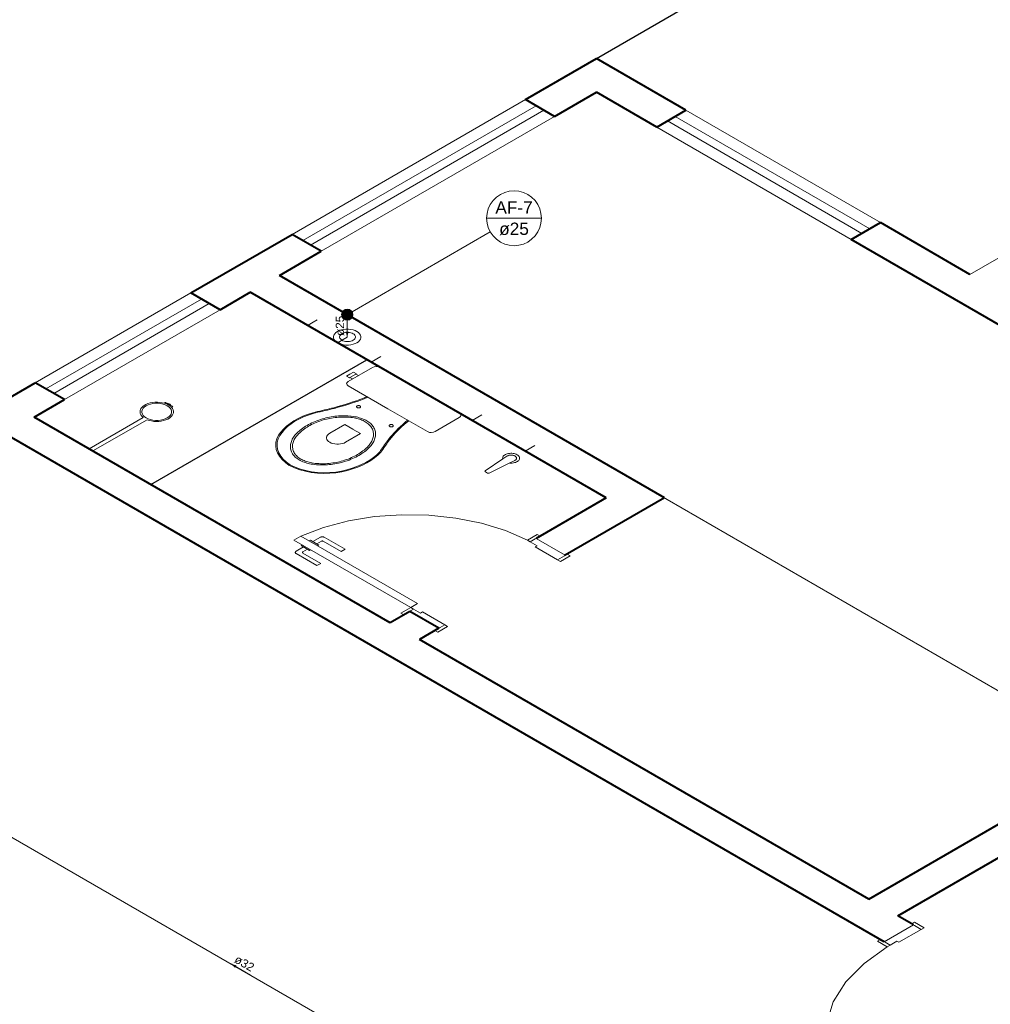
# Model space of a CAD drawing. Header units: millimetres. Extents: x 26 to 1362, y 24 to 358.
# Tile 161 of 256: x 784 to 793, y 304 to 312. Entities that reach past the tile are written whole.
import ezdxf

# ---------------------------------------------------------------- set-up
doc = ezdxf.new("R2010")
doc.units = ezdxf.units.MM
doc.linetypes.add('HIDDEN2', pattern=[4.7625, 3.175, -1.5875])
for name, color, linetype, lineweight in [('AF-Colunas', 4, 'Continuous', 5), ('AF-Condutos', 4, 'Continuous', 5), ('AF-Indicação coluna', 5, 'Continuous', 5), ('AF-Sentido conduto', 9, 'Continuous', 5), ('AF-Textos conduto', 7, 'Continuous', 5), ('MB_ALVENARIA', 7, 'Continuous', 40), ('MB_ESQUADRIA', 7, 'Continuous', 5), ('MB_MOBILIÁRIO', 8, 'Continuous', 13), ('Nível 1', 7, 'Continuous', 5)]:
    doc.layers.add(name, color=color, linetype=linetype, lineweight=lineweight)
doc.layers.add('ARQ-PISO', color=8, linetype='Continuous')
doc.layers.add('LOUÇAS', color=7, linetype='Continuous')
doc.styles.add('arial', font='arial.ttf')

msp = doc.modelspace()

# ---------------------------------------------------------------- hatches: boundary and pattern name
at = {"layer": 'AF-Sentido conduto', "linetype": 'Continuous'}
for points in [[(786.9629, 309.5346), (786.9758, 309.5829), (786.9499, 309.5829)], [(785.9288, 303.9559), (785.9641, 303.9205), (785.9771, 303.9429)]]:
    msp.add_hatch(color=256, dxfattribs=at).paths.add_polyline_path(points)

# ---------------------------------------------------------------- linework, layer by layer
at = {"layer": 'AF-Colunas', "const_width": 0.05}
msp.add_lwpolyline([(786.9879, 309.7346, 1), (786.9379, 309.7346, 1)], format="xyb", close=True, dxfattribs=at)
at = {"layer": 'AF-Colunas'}
msp.add_circle((786.9629, 309.7346), 0.05, dxfattribs=at)
at = {"layer": 'AF-Condutos'}
for p, q in [((797.5154, 297.2663), (774.472, 310.5704)), ((803.0362, 300.4538), (787.0062, 309.7096)), ((786.9629, 309.6846), (786.9629, 309.5346))]:
    msp.add_line(p, q, dxfattribs=at)
msp.add_lwpolyline([(787.0495, 309.5846), (787.0331, 309.5925), (787.0146, 309.5987), (786.9946, 309.6029), (786.9735, 309.605), (786.9522, 309.605), (786.9312, 309.6029), (786.9111, 309.5987), (786.8926, 309.5925), (786.8763, 309.5846), (786.8625, 309.5751), (786.8519, 309.5645), (786.8446, 309.5529), (786.8409, 309.5407), (786.8409, 309.5284), (786.8446, 309.5163), (786.8519, 309.5047), (786.8625, 309.494), (786.8763, 309.4846), (786.8926, 309.4767), (786.9111, 309.4705), (786.9312, 309.4663), (786.9522, 309.4641), (786.9735, 309.4641), (786.9946, 309.4663), (787.0146, 309.4705), (787.0331, 309.4767), (787.0495, 309.4846), (787.0632, 309.494), (787.0739, 309.5047), (787.0812, 309.5163), (787.0849, 309.5284), (787.0849, 309.5407), (787.0812, 309.5529), (787.0739, 309.5645), (787.0632, 309.5751), (787.0495, 309.5846)], dxfattribs=at)
at = {"layer": 'AF-Indicação coluna'}
for p, q in [((788.2047, 310.5923), (788.6923, 310.5923)), ((788.2374, 310.4704), (787.0062, 309.7596))]:
    msp.add_line(p, q, dxfattribs=at)
msp.add_lwpolyline([(788.6923, 310.5923), (788.6886, 310.6347), (788.6776, 310.6757), (788.6597, 310.7142), (788.6353, 310.7491), (788.6053, 310.7791), (788.5704, 310.8035), (788.5319, 310.8214), (788.4909, 310.8324), (788.4485, 310.8361), (788.4062, 310.8324), (788.3652, 310.8214), (788.3266, 310.8035), (788.2918, 310.7791), (788.2618, 310.7491), (788.2374, 310.7142), (788.2194, 310.6757), (788.2085, 310.6347), (788.2047, 310.5923), (788.2085, 310.55), (788.2194, 310.509), (788.2374, 310.4704), (788.2618, 310.4356), (788.2918, 310.4056), (788.3266, 310.3812), (788.3652, 310.3632), (788.4062, 310.3522), (788.4485, 310.3485), (788.4909, 310.3522), (788.5319, 310.3632), (788.5704, 310.3812), (788.6053, 310.4056), (788.6353, 310.4356), (788.6597, 310.4704), (788.6776, 310.509), (788.6886, 310.55), (788.6923, 310.5923)], dxfattribs=at)
at = {"layer": 'AF-Sentido conduto'}
for points in [[(786.9629, 309.7346), (786.9629, 309.5346)], [(786.102, 303.8559), (785.9288, 303.9559)]]:
    msp.add_lwpolyline(points, dxfattribs=at)
at = {"layer": 'ARQ-PISO'}
for points in [[(789.1821, 312.0133), (796.6793, 316.3448)], [(785.2157, 308.2233), (785.2157, 308.2233), (787.1383, 309.3333)]]:
    msp.add_lwpolyline(points, dxfattribs=at)
at = {"layer": 'LOUÇAS'}
msp.add_line((784.6989, 308.5217), (784.6643, 308.5417), dxfattribs=at)
at = {"layer": 'MB_ALVENARIA'}
for points in [[(788.5499, 311.6483), (789.1821, 312.0133)], [(789.9789, 311.5533), (789.1821, 312.0133)], [(788.8097, 311.4983), (789.1821, 311.7133)], [(789.7191, 311.4033), (789.1821, 311.7133)], [(788.8097, 311.4983), (788.5499, 311.6483)], [(789.7191, 311.4033), (789.9789, 311.5533)], [(791.4511, 310.4033), (791.7109, 310.5533)], [(792.5077, 310.0933), (791.7109, 310.5533)], [(785.5708, 309.9283), (786.4715, 310.4483)], [(786.7313, 310.2983), (786.4715, 310.4483)], [(798.6564, 306.2433), (791.4511, 310.4033)], [(786.3589, 310.0833), (786.7313, 310.2983)], [(789.7883, 308.1033), (786.3589, 310.0833)], [(785.8306, 309.7783), (785.5708, 309.9283)], [(785.8306, 309.7783), (786.0991, 309.9333)], [(789.2687, 308.1033), (786.0991, 309.9333)], [(783.6569, 308.8233), (784.1851, 309.1283)], [(784.445, 308.9783), (784.1851, 309.1283)], [(784.1765, 308.8233), (784.445, 308.9783)], [(787.3461, 306.9933), (784.1765, 308.8233)], [(791.7456, 304.1533), (783.9167, 308.6733)], [(789.2687, 308.1033), (788.6452, 307.7433)], [(789.7883, 308.1033), (788.905, 307.5933)], [(787.5193, 307.0933), (787.3461, 306.9933)], [(787.7792, 306.9433), (787.5193, 307.0933)], [(787.7792, 306.9433), (787.6059, 306.8433)], [(791.607, 304.5333), (787.6059, 306.8433)], [(791.607, 304.5333), (794.2397, 306.0533)], [(791.8668, 304.3833), (794.2397, 305.7533)], [(792.0054, 304.3033), (791.8668, 304.3833)]]:
    msp.add_lwpolyline(points, dxfattribs=at)
at = {"layer": 'MB_ESQUADRIA'}
for p, q in [((786.5638, 307.6858), (786.5528, 307.6795)), ((786.5638, 307.6858), (786.5528, 307.6795)), ((786.5528, 307.6795), (786.6266, 307.6368)), ((786.5528, 307.6795), (786.6266, 307.6368)), ((786.6245, 307.7208), (786.6355, 307.7271)), ((786.6245, 307.7208), (786.6355, 307.7271)), ((786.6355, 307.7271), (786.7093, 307.6845)), ((786.6355, 307.7271), (786.7093, 307.6845)), ((786.6572, 307.7146), (786.7242, 307.7532)), ((786.6572, 307.7146), (786.7242, 307.7532)), ((786.7328, 307.7182), (786.6918, 307.6946)), ((786.7328, 307.7182), (786.6918, 307.6946)), ((786.7093, 307.6845), (786.6983, 307.6781)), ((786.7093, 307.6845), (786.6983, 307.6781)), ((786.9094, 307.6261), (786.7501, 307.7182)), ((786.9094, 307.6261), (786.7501, 307.7182)), ((786.7588, 307.7532), (786.944, 307.6461)), ((786.7588, 307.7532), (786.944, 307.6461)), ((788.5932, 307.7133), (788.6365, 307.7383)), ((788.5932, 307.7133), (788.6365, 307.7383)), ((788.6539, 307.6783), (788.5933, 307.7133)), ((788.6539, 307.6783), (788.5933, 307.7133)), ((788.6539, 307.6783), (788.6366, 307.6683)), ((788.6539, 307.6783), (788.6366, 307.6683)), ((786.5745, 307.6669), (786.5076, 307.6283)), ((786.5745, 307.6669), (786.5076, 307.6283)), ((786.5076, 307.6083), (786.6928, 307.5012)), ((786.5076, 307.6083), (786.6928, 307.5012)), ((786.5682, 307.6233), (786.6092, 307.6469)), ((786.5682, 307.6233), (786.6092, 307.6469)), ((786.7275, 307.5212), (786.5682, 307.6133)), ((786.7275, 307.5212), (786.5682, 307.6133)), ((786.6266, 307.6368), (786.6376, 307.6432)), ((786.6266, 307.6368), (786.6376, 307.6432)), ((786.944, 307.6461), (786.9094, 307.6261)), ((786.944, 307.6461), (786.9094, 307.6261)), ((788.6365, 307.6683), (788.8358, 307.5534)), ((788.6365, 307.6683), (788.8358, 307.5534)), ((788.8358, 307.5534), (788.8965, 307.5884)), ((788.8358, 307.5534), (788.8965, 307.5884)), ((786.6928, 307.5012), (786.7275, 307.5212)), ((786.6928, 307.5012), (786.7275, 307.5212)), ((787.5541, 307.1133), (787.5107, 307.0883)), ((787.5541, 307.1133), (787.5107, 307.0883)), ((787.5541, 307.1133), (787.5107, 307.0883)), ((787.5541, 307.1133), (787.5107, 307.0883)), ((787.6146, 307.0783), (787.554, 307.1133)), ((787.6146, 307.0783), (787.554, 307.1133)), ((787.6146, 307.0783), (787.554, 307.1133)), ((787.6146, 307.0783), (787.554, 307.1133)), ((787.6146, 307.0783), (787.632, 307.0883)), ((787.6146, 307.0783), (787.632, 307.0883)), ((787.6146, 307.0783), (787.632, 307.0883)), ((787.6146, 307.0783), (787.632, 307.0883)), ((787.632, 307.0883), (787.8311, 306.9733)), ((787.632, 307.0883), (787.8311, 306.9733)), ((787.632, 307.0883), (787.8311, 306.9733)), ((787.632, 307.0883), (787.8311, 306.9733)), ((787.8311, 306.9733), (787.7704, 306.9383)), ((787.8311, 306.9733), (787.7704, 306.9383)), ((787.8311, 306.9733), (787.7704, 306.9383)), ((787.8311, 306.9733), (787.7704, 306.9383)), ((792.0054, 304.3033), (791.7456, 304.1533)), ((791.8754, 304.1484), (792.0744, 304.2634)), ((792.0744, 304.2634), (792.0138, 304.2984)), ((791.7975, 304.1233), (791.7541, 304.1483)), ((791.8581, 304.1584), (791.7974, 304.1234)), ((791.8581, 304.1584), (791.8754, 304.1484))]:
    msp.add_line(p, q, dxfattribs=at)
at = {"layer": 'MB_ESQUADRIA', "linetype": 'HIDDEN2'}
for points in [[(792.5077, 310.0933), (795.5214, 311.8333)], [(788.5499, 311.6483), (786.4715, 310.4483)], [(786.5667, 310.3933), (788.6452, 311.5933)], [(786.636, 310.3533), (788.7145, 311.5533)], [(791.7109, 310.5533), (789.9789, 311.5533)], [(786.7313, 310.2983), (788.8097, 311.4983)], [(789.8143, 311.4583), (791.5464, 310.4583)], [(789.8836, 311.4983), (791.6156, 310.4983)], [(789.7191, 311.4033), (791.4511, 310.4033)], [(785.5708, 309.9283), (784.1851, 309.1283)], [(784.2804, 309.0733), (785.6661, 309.8733)], [(784.3497, 309.0333), (785.7353, 309.8333)], [(784.445, 308.9783), (785.8306, 309.7783)], [(788.5672, 307.7283), (788.3728, 307.8122), (788.1584, 307.8781), (787.9292, 307.9243), (787.6904, 307.9498), (787.4477, 307.954), (787.2068, 307.9368), (786.9731, 307.8986), (786.7523, 307.8404), (786.5495, 307.7633)], [(788.5672, 307.7283), (788.3728, 307.8122), (788.1584, 307.8781), (787.9292, 307.9243), (787.6904, 307.9498), (787.4477, 307.954), (787.2068, 307.9368), (786.9731, 307.8986), (786.7523, 307.8404), (786.5495, 307.7633)], [(791.7715, 304.1083), (791.5648, 303.9613), (791.4033, 303.7965), (791.2916, 303.6185), (791.2328, 303.4322), (791.2285, 303.2429), (791.2788, 303.0558), (791.3823, 302.8761), (791.5362, 302.7089), (791.7361, 302.5588)]]:
    msp.add_lwpolyline(points, dxfattribs=at)
at = {"layer": 'MB_ESQUADRIA'}
for points in [[(786.5495, 307.7633), (787.5887, 307.1633), (787.5281, 307.1283), (786.4888, 307.7283), (786.5495, 307.7633)], [(788.6366, 307.7383), (788.6798, 307.7633), (788.6538, 307.7783), (788.5672, 307.7283), (788.5932, 307.7133), (788.5933, 307.7133)], [(788.6366, 307.7383), (788.6798, 307.7633), (788.6538, 307.7783), (788.5672, 307.7283), (788.5932, 307.7133), (788.5933, 307.7133)], [(786.7588, 307.7532), (786.7555, 307.7548), (786.7518, 307.756), (786.7478, 307.7568), (786.7436, 307.7573), (786.7393, 307.7573), (786.7351, 307.7569), (786.7311, 307.756), (786.7274, 307.7548), (786.7242, 307.7532)], [(786.7588, 307.7532), (786.7555, 307.7548), (786.7518, 307.756), (786.7478, 307.7568), (786.7436, 307.7573), (786.7393, 307.7573), (786.7351, 307.7569), (786.7311, 307.756), (786.7274, 307.7548), (786.7242, 307.7532)], [(786.7501, 307.7182), (786.7493, 307.7186), (786.7485, 307.719), (786.7476, 307.7193), (786.7466, 307.7196), (786.7456, 307.7198), (786.7446, 307.72), (786.7436, 307.7202), (786.7425, 307.7202), (786.7414, 307.7203), (786.7404, 307.7202), (786.7393, 307.7202), (786.7383, 307.72), (786.7373, 307.7198), (786.7363, 307.7196), (786.7353, 307.7193), (786.7344, 307.719), (786.7336, 307.7186), (786.7328, 307.7182)], [(786.7501, 307.7182), (786.7493, 307.7186), (786.7485, 307.719), (786.7476, 307.7193), (786.7466, 307.7196), (786.7456, 307.7198), (786.7446, 307.72), (786.7436, 307.7202), (786.7425, 307.7202), (786.7414, 307.7203), (786.7404, 307.7202), (786.7393, 307.7202), (786.7383, 307.72), (786.7373, 307.7198), (786.7363, 307.7196), (786.7353, 307.7193), (786.7344, 307.719), (786.7336, 307.7186), (786.7328, 307.7182)], [(788.905, 307.5933), (788.6452, 307.7433)], [(786.5076, 307.6283), (786.5048, 307.6264), (786.5027, 307.6243), (786.5012, 307.6219), (786.5005, 307.6195), (786.5005, 307.6171), (786.5012, 307.6146), (786.5027, 307.6123), (786.5048, 307.6102), (786.5076, 307.6083)], [(786.5076, 307.6283), (786.5048, 307.6264), (786.5027, 307.6243), (786.5012, 307.6219), (786.5005, 307.6195), (786.5005, 307.6171), (786.5012, 307.6146), (786.5027, 307.6123), (786.5048, 307.6102), (786.5076, 307.6083)], [(786.5682, 307.6233), (786.5668, 307.6223), (786.5658, 307.6213), (786.565, 307.6201), (786.5647, 307.6189), (786.5647, 307.6177), (786.565, 307.6164), (786.5658, 307.6153), (786.5668, 307.6142), (786.5682, 307.6133)], [(786.5682, 307.6233), (786.5668, 307.6223), (786.5658, 307.6213), (786.565, 307.6201), (786.5647, 307.6189), (786.5647, 307.6177), (786.565, 307.6164), (786.5658, 307.6153), (786.5668, 307.6142), (786.5682, 307.6133)], [(788.8358, 307.5534), (788.8618, 307.5384), (788.9484, 307.5884), (788.9224, 307.6034), (788.8965, 307.5884)], [(788.8358, 307.5534), (788.8618, 307.5384), (788.9484, 307.5884), (788.9224, 307.6034), (788.8965, 307.5884)], [(787.5107, 307.0883), (787.4675, 307.0633), (787.4415, 307.0783), (787.5281, 307.1283), (787.5541, 307.1133), (787.554, 307.1133)], [(787.5107, 307.0883), (787.4675, 307.0633), (787.4415, 307.0783), (787.5281, 307.1283), (787.5541, 307.1133), (787.554, 307.1133)], [(787.5107, 307.0883), (787.4675, 307.0633), (787.4415, 307.0783), (787.5281, 307.1283), (787.5541, 307.1133), (787.554, 307.1133)], [(787.5107, 307.0883), (787.4675, 307.0633), (787.4415, 307.0783), (787.5281, 307.1283), (787.5541, 307.1133), (787.554, 307.1133)], [(787.8311, 306.9733), (787.857, 306.9583), (787.7704, 306.9083), (787.7445, 306.9233), (787.7704, 306.9383)], [(787.8311, 306.9733), (787.857, 306.9583), (787.7704, 306.9083), (787.7445, 306.9233), (787.7704, 306.9383)], [(787.8311, 306.9733), (787.857, 306.9583), (787.7704, 306.9083), (787.7445, 306.9233), (787.7704, 306.9383)], [(787.8311, 306.9733), (787.857, 306.9583), (787.7704, 306.9083), (787.7445, 306.9233), (787.7704, 306.9383)], [(792.0744, 304.2634), (792.1004, 304.2784), (792.0138, 304.3284), (791.9878, 304.3134), (792.0138, 304.2984)], [(791.7541, 304.1484), (791.7109, 304.1733), (791.6849, 304.1583), (791.7715, 304.1083), (791.7975, 304.1233), (791.7974, 304.1234)]]:
    msp.add_lwpolyline(points, dxfattribs=at)
at = {"layer": 'MB_MOBILIÁRIO'}
for p, q in [((787.2568, 309.2649), (787.9622, 308.8576)), ((785.343, 308.9534), (785.3362, 308.9459)), ((785.3837, 308.937), (785.3725, 308.9305)), ((785.3837, 308.937), (785.3725, 308.9305)), ((785.3987, 308.9101), (785.4111, 308.9139)), ((785.146, 308.8198), (784.6643, 308.5417)), ((785.1807, 308.7998), (784.6989, 308.5217)), ((788.3833, 308.4738), (788.3493, 308.4508)), ((788.3473, 308.4514), (788.1928, 308.3453)), ((788.411, 308.4151), (788.2282, 308.3249)), ((788.4508, 308.4348), (788.411, 308.4151)), ((788.1935, 308.3357), (788.2116, 308.3252))]:
    msp.add_line(p, q, dxfattribs=at)
for points in [[(787.2568, 309.2649), (787.2568, 309.2649), (787.2406, 309.2714), (787.222, 309.2735), (787.2034, 309.2714), (787.1873, 309.2649), (786.9728, 309.1411), (786.9728, 309.1411), (786.9617, 309.1318), (786.9579, 309.121), (786.9617, 309.1103), (786.9728, 309.101), (787.3249, 308.8977)], [(786.9827, 309.1726), (786.9567, 309.1876), (786.9877, 309.2055), (787.0187, 309.2234), (787.0447, 309.2084), (787.0398, 309.2055), (787.0621, 309.1926)], [(786.9827, 309.1726), (786.9877, 309.1754)], [(787.0398, 309.2055), (786.9877, 309.1754)], [(786.9877, 309.1754), (787.01, 309.1625)], [(786.8442, 308.9066), (786.8785, 308.916), (786.9125, 308.9257), (786.9461, 308.9359), (786.9794, 308.9464), (787.0123, 308.9573), (787.0447, 308.9686), (787.0768, 308.9803), (787.1085, 308.9924), (787.1397, 309.0048)], [(786.8491, 308.9005), (786.8836, 308.9099), (786.9178, 308.9197), (786.9516, 308.93), (786.9851, 308.9406), (787.0182, 308.9516), (787.0508, 308.9629), (787.0831, 308.9747), (787.115, 308.9868), (787.1464, 308.9993)], [(787.1464, 308.9993), (787.1464, 308.9993), (787.148, 308.9999)], [(785.3362, 308.9459), (785.3159, 308.951), (785.2946, 308.9542), (785.2726, 308.9557), (785.2506, 308.9552), (785.2289, 308.9528), (785.208, 308.9486), (785.1884, 308.9427), (785.1706, 308.9352), (785.1549, 308.9262), (785.1417, 308.916), (785.1312, 308.9047), (785.1237, 308.8927), (785.1194, 308.8802), (785.1184, 308.8675), (785.1206, 308.8548), (785.126, 308.8424), (785.1346, 308.8307), (785.146, 308.8198)], [(785.361, 308.9239), (785.3433, 308.9324), (785.3232, 308.9391), (785.3015, 308.9437), (785.2788, 308.946), (785.2557, 308.946), (785.2329, 308.9437), (785.2112, 308.9391), (785.1912, 308.9324), (785.1735, 308.9239), (785.1586, 308.9136), (785.147, 308.9021), (785.1391, 308.8896), (785.1351, 308.8764), (785.1351, 308.8631), (785.1391, 308.8499), (785.147, 308.8374), (785.1586, 308.8258), (785.1735, 308.8156), (785.1912, 308.807), (785.2112, 308.8004), (785.2329, 308.7958), (785.2557, 308.7935), (785.2788, 308.7935), (785.3015, 308.7958), (785.3232, 308.8004), (785.3433, 308.807), (785.361, 308.8156), (785.3758, 308.8258), (785.3874, 308.8374), (785.3953, 308.8499), (785.3993, 308.8631), (785.3993, 308.8764), (785.3953, 308.8896), (785.3874, 308.9021), (785.3758, 308.9136), (785.361, 308.9239)], [(785.1807, 308.7998), (785.1996, 308.7931), (785.22, 308.7882), (785.2415, 308.7851), (785.2635, 308.7838), (785.2857, 308.7844), (785.3074, 308.787), (785.3282, 308.7913), (785.3477, 308.7974), (785.3654, 308.8051), (785.3809, 308.8142), (785.3939, 308.8246), (785.4041, 308.8359), (785.4113, 308.848), (785.4153, 308.8606), (785.416, 308.8734), (785.4134, 308.8861), (785.4076, 308.8984), (785.3987, 308.9101)], [(785.3987, 308.9101), (785.3937, 308.9151), (785.3882, 308.9198), (785.3822, 308.9244), (785.3756, 308.9287), (785.3685, 308.9327), (785.3611, 308.9365), (785.3531, 308.9399), (785.3449, 308.9431), (785.3362, 308.9459)], [(785.3449, 308.9535), (785.3449, 308.9535), (785.3448, 308.9536), (785.3446, 308.9536), (785.3445, 308.9537), (785.3444, 308.9537), (785.3443, 308.9537), (785.3442, 308.9537), (785.344, 308.9537), (785.3439, 308.9537), (785.3438, 308.9537), (785.3436, 308.9537), (785.3435, 308.9537), (785.3434, 308.9536), (785.3433, 308.9536), (785.3432, 308.9535), (785.3431, 308.9535), (785.343, 308.9534), (785.343, 308.9534)], [(785.3449, 308.9535), (785.3485, 308.9511), (785.3522, 308.9489), (785.3562, 308.9467), (785.3603, 308.9447), (785.3647, 308.9429), (785.3692, 308.9412), (785.3739, 308.9396), (785.3788, 308.9382), (785.3837, 308.937)], [(785.3837, 308.937), (785.3858, 308.9342), (785.3881, 308.9315), (785.3907, 308.9288), (785.3936, 308.9263), (785.3967, 308.9238), (785.4, 308.9215), (785.4036, 308.9192), (785.4073, 308.9171), (785.4113, 308.9151)], [(785.4111, 308.9139), (785.4112, 308.914), (785.4113, 308.914), (785.4114, 308.9141), (785.4115, 308.9141), (785.4116, 308.9142), (785.4116, 308.9143), (785.4117, 308.9143), (785.4117, 308.9144), (785.4117, 308.9145), (785.4117, 308.9145), (785.4117, 308.9146), (785.4117, 308.9147), (785.4117, 308.9148), (785.4116, 308.9148), (785.4116, 308.9149), (785.4115, 308.915), (785.4114, 308.915), (785.4113, 308.9151)], [(786.6566, 308.8619), (786.6775, 308.8668), (786.6983, 308.8718), (786.7192, 308.8768), (786.74, 308.8817), (786.7609, 308.8867), (786.7817, 308.8917), (786.8026, 308.8967), (786.8234, 308.9016), (786.8442, 308.9066)], [(786.661, 308.8557), (786.6819, 308.8606), (786.7028, 308.8656), (786.7237, 308.8706), (786.7446, 308.8756), (786.7655, 308.8806), (786.7864, 308.8855), (786.8073, 308.8905), (786.8282, 308.8955), (786.8491, 308.9005)], [(787.077, 308.922), (787.0745, 308.9232), (787.0717, 308.9241), (787.0687, 308.9248), (787.0656, 308.9251), (787.0624, 308.9251), (787.0592, 308.9248), (787.0562, 308.9241), (787.0534, 308.9232), (787.0509, 308.922), (787.0489, 308.9206), (787.0473, 308.919), (787.0462, 308.9173), (787.0456, 308.9154), (787.0456, 308.9136), (787.0462, 308.9118), (787.0473, 308.91), (787.0489, 308.9084), (787.0509, 308.907), (787.0534, 308.9058), (787.0562, 308.9049), (787.0592, 308.9042), (787.0624, 308.9039), (787.0656, 308.9039), (787.0687, 308.9042), (787.0717, 308.9049), (787.0745, 308.9058), (787.077, 308.907), (787.079, 308.9084), (787.0806, 308.91), (787.0817, 308.9118), (787.0823, 308.9136), (787.0823, 308.9154), (787.0817, 308.9173), (787.0806, 308.919), (787.079, 308.9206), (787.077, 308.922)], [(787.9622, 308.8576), (787.9622, 308.8576), (787.9734, 308.8483), (787.9759, 308.8383), (787.9722, 308.8275), (787.961, 308.8182), (787.7465, 308.6944), (787.7465, 308.6944), (787.7304, 308.6879), (787.7118, 308.6858), (787.6944, 308.6872), (787.6783, 308.6937), (787.3249, 308.8977)], [(786.6566, 308.8619), (786.6109, 308.847), (786.5676, 308.8299), (786.5269, 308.8108), (786.4891, 308.7897), (786.4545, 308.767), (786.4234, 308.7426), (786.3959, 308.7168), (786.3722, 308.6897), (786.3526, 308.6616)], [(786.661, 308.8557), (786.6162, 308.8411), (786.5736, 308.8245), (786.5337, 308.8058), (786.4967, 308.7852), (786.4628, 308.7628), (786.4324, 308.7389), (786.4055, 308.7136), (786.3826, 308.687), (786.3636, 308.6594)], [(787.1377, 308.7896), (787.1276, 308.7951), (787.117, 308.8003), (787.1059, 308.8052), (787.0943, 308.8097), (787.0824, 308.8138), (787.07, 308.8175), (787.0573, 308.8209), (787.0444, 308.8238), (787.0311, 308.8263), (787.0311, 308.8263), (787.0311, 308.8263), (787.0311, 308.8263), (787.0154, 308.8288), (786.9995, 308.8308), (786.9835, 308.8324), (786.9673, 308.8336), (786.9511, 308.8344), (786.9348, 308.8347), (786.9186, 308.8346), (786.9023, 308.834), (786.8861, 308.833), (786.8861, 308.833), (786.8861, 308.833), (786.8861, 308.833), (786.8695, 308.8315), (786.8529, 308.8297), (786.8366, 308.8275), (786.8203, 308.8249), (786.8043, 308.822), (786.7884, 308.8188), (786.7728, 308.8151), (786.7574, 308.8112), (786.7423, 308.8069), (786.7423, 308.8069), (786.7423, 308.8069), (786.7423, 308.8069), (786.7257, 308.8017), (786.7094, 308.7962), (786.6933, 308.7903), (786.6777, 308.7842), (786.6624, 308.7777), (786.6475, 308.771), (786.6331, 308.764), (786.619, 308.7566), (786.6054, 308.749), (786.6054, 308.749), (786.6054, 308.749), (786.6054, 308.749), (786.5923, 308.7412), (786.5796, 308.7331), (786.5674, 308.7247), (786.5557, 308.7161), (786.5445, 308.7073), (786.5339, 308.6983), (786.5238, 308.689), (786.5142, 308.6796), (786.5052, 308.67), (786.5052, 308.67), (786.5052, 308.67), (786.5052, 308.67), (786.4978, 308.6613), (786.4909, 308.6524), (786.4846, 308.6434), (786.479, 308.6342), (786.4739, 308.625), (786.4695, 308.6156), (786.4657, 308.6061), (786.4626, 308.5966), (786.46, 308.587), (786.46, 308.587), (786.46, 308.587), (786.46, 308.587), (786.4583, 308.5776), (786.4573, 308.5682), (786.4571, 308.5588), (786.4576, 308.5494), (786.4589, 308.5401), (786.4609, 308.5307), (786.4637, 308.5215), (786.4673, 308.5123), (786.4716, 308.5032), (786.4716, 308.5032), (786.4716, 308.5032), (786.4716, 308.5032), (786.4759, 308.4956), (786.481, 308.4881), (786.4868, 308.4808), (786.4933, 308.4737), (786.5004, 308.4668), (786.5082, 308.4601), (786.5166, 308.4537), (786.5256, 308.4475), (786.5352, 308.4417), (786.5352, 308.4417), (786.5352, 308.4417), (786.5352, 308.4417), (786.5453, 308.4362), (786.5559, 308.431), (786.567, 308.4261), (786.5786, 308.4216), (786.5905, 308.4175), (786.6029, 308.4138), (786.6155, 308.4104), (786.6285, 308.4075), (786.6418, 308.405), (786.6418, 308.405), (786.6418, 308.405), (786.6418, 308.405), (786.6575, 308.4025), (786.6734, 308.4005), (786.6894, 308.3988), (786.7055, 308.3977), (786.7218, 308.3969), (786.738, 308.3966), (786.7543, 308.3967), (786.7706, 308.3973), (786.7868, 308.3983), (786.7868, 308.3983), (786.7868, 308.3983), (786.7868, 308.3983), (786.8034, 308.3998), (786.8199, 308.4016), (786.8363, 308.4038), (786.8526, 308.4064), (786.8686, 308.4093), (786.8845, 308.4125), (786.9001, 308.4162), (786.9155, 308.4201), (786.9305, 308.4244), (786.9305, 308.4244), (786.9305, 308.4244), (786.9305, 308.4244), (786.9472, 308.4296), (786.9635, 308.4351), (786.9795, 308.441), (786.9952, 308.4471), (787.0105, 308.4536), (787.0253, 308.4603), (787.0398, 308.4673), (787.0539, 308.4747), (787.0675, 308.4823), (787.0675, 308.4823), (787.0675, 308.4823), (787.0675, 308.4823), (787.0806, 308.4901), (787.0933, 308.4982), (787.1055, 308.5066), (787.1172, 308.5152), (787.1284, 308.524), (787.139, 308.533), (787.1491, 308.5423), (787.1587, 308.5517), (787.1677, 308.5613), (787.1677, 308.5613), (787.1677, 308.5613), (787.1677, 308.5613), (787.1751, 308.57), (787.182, 308.5789), (787.1882, 308.5879), (787.1939, 308.5971), (787.1989, 308.6063), (787.2034, 308.6157), (787.2072, 308.6252), (787.2103, 308.6347), (787.2129, 308.6443), (787.2129, 308.6443), (787.2129, 308.6443), (787.2129, 308.6443), (787.2146, 308.6537), (787.2156, 308.6631), (787.2158, 308.6725), (787.2153, 308.6819), (787.214, 308.6912), (787.212, 308.7005), (787.2091, 308.7098), (787.2056, 308.719), (787.2013, 308.7281), (787.2013, 308.7281), (787.2013, 308.7281), (787.2013, 308.7281), (787.197, 308.7357), (787.1919, 308.7432), (787.1861, 308.7505), (787.1796, 308.7576), (787.1725, 308.7645), (787.1647, 308.7712), (787.1563, 308.7776), (787.1473, 308.7838), (787.1377, 308.7896), (787.1377, 308.7896), (787.1377, 308.7896)], [(787.1237, 308.7815), (787.1142, 308.7866), (787.1043, 308.7915), (787.0939, 308.796), (787.0831, 308.8002), (787.0719, 308.8041), (787.0603, 308.8076), (787.0485, 308.8107), (787.0364, 308.8134), (787.024, 308.8158), (787.024, 308.8158), (787.024, 308.8158), (787.024, 308.8158), (787.0091, 308.8181), (786.994, 308.8201), (786.9789, 308.8216), (786.9636, 308.8227), (786.9482, 308.8234), (786.9328, 308.8237), (786.9173, 308.8236), (786.9019, 308.8231), (786.8866, 308.8221), (786.8866, 308.8221), (786.8866, 308.8221), (786.8866, 308.8221), (786.8707, 308.8207), (786.855, 308.819), (786.8393, 308.8169), (786.8238, 308.8144), (786.8085, 308.8117), (786.7934, 308.8086), (786.7785, 308.8051), (786.7639, 308.8013), (786.7495, 308.7972), (786.7495, 308.7972), (786.7495, 308.7972), (786.7495, 308.7972), (786.7335, 308.7922), (786.7178, 308.7869), (786.7025, 308.7813), (786.6874, 308.7754), (786.6728, 308.7693), (786.6585, 308.7628), (786.6446, 308.756), (786.6311, 308.749), (786.6181, 308.7417), (786.6181, 308.7417), (786.6181, 308.7417), (786.6181, 308.7417), (786.6055, 308.7342), (786.5933, 308.7264), (786.5816, 308.7184), (786.5704, 308.7101), (786.5597, 308.7017), (786.5494, 308.693), (786.5397, 308.6841), (786.5306, 308.6751), (786.522, 308.6659), (786.522, 308.6659), (786.522, 308.6659), (786.522, 308.6659), (786.5149, 308.6576), (786.5083, 308.6491), (786.5023, 308.6405), (786.4969, 308.6318), (786.4921, 308.6229), (786.4879, 308.614), (786.4843, 308.6049), (786.4813, 308.5958), (786.4789, 308.5867), (786.4789, 308.5867), (786.4789, 308.5867), (786.4789, 308.5867), (786.4772, 308.5778), (786.4763, 308.5689), (786.476, 308.56), (786.4765, 308.5511), (786.4778, 308.5423), (786.4797, 308.5334), (786.4824, 308.5247), (786.4857, 308.516), (786.4898, 308.5074), (786.4898, 308.5074), (786.4898, 308.5074), (786.4898, 308.5074), (786.4939, 308.5002), (786.4986, 308.4932), (786.504, 308.4864), (786.5101, 308.4797), (786.5167, 308.4733), (786.524, 308.467), (786.5319, 308.461), (786.5403, 308.4553), (786.5492, 308.4498), (786.5492, 308.4498), (786.5492, 308.4498), (786.5492, 308.4498), (786.5587, 308.4447), (786.5686, 308.4398), (786.579, 308.4353), (786.5898, 308.4311), (786.601, 308.4272), (786.6125, 308.4237), (786.6244, 308.4206), (786.6365, 308.4179), (786.6489, 308.4155), (786.6489, 308.4155), (786.6489, 308.4155), (786.6489, 308.4155), (786.6638, 308.4132), (786.6788, 308.4112), (786.694, 308.4097), (786.7093, 308.4086), (786.7247, 308.4079), (786.7401, 308.4076), (786.7555, 308.4077), (786.7709, 308.4082), (786.7863, 308.4092), (786.7863, 308.4092), (786.7863, 308.4092), (786.7863, 308.4092), (786.8021, 308.4106), (786.8179, 308.4123), (786.8336, 308.4144), (786.849, 308.4169), (786.8644, 308.4196), (786.8795, 308.4227), (786.8944, 308.4262), (786.909, 308.43), (786.9234, 308.4341), (786.9234, 308.4341), (786.9234, 308.4341), (786.9234, 308.4341), (786.9394, 308.4391), (786.9551, 308.4444), (786.9704, 308.4499), (786.9854, 308.4558), (787.0001, 308.462), (787.0144, 308.4685), (787.0283, 308.4753), (787.0417, 308.4823), (787.0548, 308.4896), (787.0548, 308.4896), (787.0548, 308.4896), (787.0548, 308.4896), (787.0674, 308.4971), (787.0796, 308.5049), (787.0913, 308.5129), (787.1025, 308.5212), (787.1132, 308.5296), (787.1234, 308.5383), (787.1331, 308.5472), (787.1423, 308.5562), (787.1509, 308.5654), (787.1509, 308.5654), (787.1509, 308.5654), (787.1509, 308.5654), (787.158, 308.5737), (787.1646, 308.5822), (787.1706, 308.5908), (787.176, 308.5995), (787.1808, 308.6084), (787.185, 308.6173), (787.1886, 308.6263), (787.1916, 308.6355), (787.194, 308.6446), (787.194, 308.6446), (787.194, 308.6446), (787.194, 308.6446), (787.1957, 308.6535), (787.1966, 308.6624), (787.1969, 308.6713), (787.1963, 308.6802), (787.1951, 308.689), (787.1932, 308.6979), (787.1905, 308.7066), (787.1872, 308.7153), (787.1831, 308.7239), (787.1831, 308.7239), (787.1831, 308.7239), (787.1831, 308.7239), (787.179, 308.7311), (787.1743, 308.7381), (787.1689, 308.7449), (787.1628, 308.7516), (787.1562, 308.758), (787.1489, 308.7643), (787.141, 308.7703), (787.1326, 308.776), (787.1237, 308.7815), (787.1237, 308.7815), (787.1237, 308.7815)], [(786.8079, 308.6794), (786.9418, 308.7567), (787.0125, 308.7159)], [(787.501, 308.7946), (787.4793, 308.7765), (787.4583, 308.7581), (787.438, 308.7394), (787.4182, 308.7206), (787.3992, 308.7015), (787.3808, 308.6821), (787.3632, 308.6626), (787.3462, 308.6429), (787.3299, 308.623)], [(787.3683, 308.7538), (787.3659, 308.755), (787.3631, 308.7559), (787.3601, 308.7566), (787.3569, 308.7569), (787.3537, 308.7569), (787.3506, 308.7566), (787.3475, 308.7559), (787.3448, 308.755), (787.3423, 308.7538), (787.3402, 308.7524), (787.3386, 308.7508), (787.3375, 308.749), (787.337, 308.7472), (787.337, 308.7454), (787.3375, 308.7435), (787.3386, 308.7418), (787.3402, 308.7402), (787.3423, 308.7388), (787.3448, 308.7376), (787.3475, 308.7367), (787.3506, 308.736), (787.3537, 308.7357), (787.3569, 308.7357), (787.3601, 308.736), (787.3631, 308.7367), (787.3659, 308.7376), (787.3683, 308.7388), (787.3704, 308.7402), (787.372, 308.7418), (787.3731, 308.7435), (787.3737, 308.7454), (787.3737, 308.7472), (787.3731, 308.749), (787.372, 308.7508), (787.3704, 308.7524), (787.3683, 308.7538)], [(787.5105, 308.7907), (787.489, 308.7727), (787.4681, 308.7544), (787.4478, 308.7359), (787.4283, 308.7172), (787.4093, 308.6982), (787.3911, 308.679), (787.3735, 308.6596), (787.3566, 308.64), (787.3404, 308.6202)], [(787.501, 308.7946), (787.501, 308.7946), (787.5019, 308.7955)], [(786.3526, 308.6616), (786.3375, 308.6309), (786.3288, 308.5993), (786.3267, 308.5673), (786.3312, 308.5355), (786.3423, 308.5041), (786.3597, 308.4738), (786.3832, 308.4449), (786.4125, 308.4177), (786.4472, 308.3928)], [(786.3636, 308.6594), (786.3488, 308.6294), (786.3404, 308.5986), (786.3384, 308.5675), (786.3427, 308.5364), (786.3535, 308.5059), (786.3705, 308.4763), (786.3934, 308.4481), (786.422, 308.4216), (786.4558, 308.3973)], [(786.8079, 308.6794), (786.7968, 308.6717), (786.7882, 308.6631), (786.7823, 308.6537), (786.7793, 308.6439), (786.7793, 308.6339), (786.7823, 308.6241), (786.7882, 308.6147), (786.7968, 308.6061), (786.8079, 308.5985), (786.8212, 308.5921), (786.8361, 308.5871), (786.8523, 308.5837), (786.8693, 308.5819), (786.8866, 308.5819), (786.9036, 308.5837), (786.9198, 308.5871), (786.9348, 308.5921), (786.948, 308.5985)], [(786.948, 308.5985), (787.0819, 308.6758), (787.0113, 308.7166)], [(787.3299, 308.623), (787.3212, 308.6109), (787.3126, 308.5988), (787.3039, 308.5868), (787.2953, 308.5747), (787.2866, 308.5626), (787.278, 308.5506), (787.2694, 308.5385), (787.2608, 308.5264), (787.2522, 308.5144)], [(787.3404, 308.6202), (787.3318, 308.6081), (787.3232, 308.5961), (787.3145, 308.5841), (787.3059, 308.572), (787.2973, 308.56), (787.2887, 308.5479), (787.2801, 308.5359), (787.2715, 308.5239), (787.2629, 308.5118)], [(786.9122, 308.3426), (786.96, 308.3536), (787.006, 308.3669), (787.0499, 308.3824), (787.0913, 308.3999), (787.13, 308.4195), (787.1657, 308.4409), (787.1981, 308.4639), (787.227, 308.4885), (787.2522, 308.5144)], [(786.9161, 308.3363), (786.9647, 308.3476), (787.0116, 308.3613), (787.0563, 308.3772), (787.0985, 308.3951), (787.138, 308.4151), (787.1744, 308.4369), (787.2075, 308.4604), (787.2371, 308.4854), (787.2629, 308.5118)], [(788.4119, 308.4141), (788.4224, 308.4137), (788.4328, 308.4141), (788.4431, 308.4153), (788.453, 308.4174), (788.4622, 308.4202), (788.4707, 308.4238), (788.4783, 308.4279), (788.4848, 308.4327), (788.4901, 308.4379), (788.4941, 308.4435), (788.4967, 308.4494), (788.4979, 308.4554), (788.4977, 308.4614), (788.496, 308.4674), (788.4929, 308.4732), (788.4884, 308.4786), (788.4827, 308.4837), (788.4758, 308.4883), (788.4679, 308.4922), (788.4591, 308.4955), (788.4497, 308.4981), (788.4397, 308.4999), (788.4293, 308.5009), (788.4188, 308.501), (788.4084, 308.5003), (788.3983, 308.4988), (788.3886, 308.4965), (788.3796, 308.4934), (788.3713, 308.4897), (788.3641, 308.4853), (788.358, 308.4804), (788.3531, 308.4751), (788.3495, 308.4694), (788.3473, 308.4635), (788.3466, 308.4574), (788.3473, 308.4514)], [(788.4508, 308.4348), (788.4555, 308.4371), (788.4597, 308.4397), (788.4633, 308.4426), (788.4662, 308.4457), (788.4684, 308.4491), (788.4699, 308.4525), (788.4706, 308.4561), (788.4705, 308.4596), (788.4696, 308.4632), (788.4679, 308.4666), (788.4655, 308.4699), (788.4624, 308.473), (788.4586, 308.4758), (788.4542, 308.4783), (788.4493, 308.4805), (788.444, 308.4823), (788.4383, 308.4837), (788.4324, 308.4846), (788.4263, 308.4851), (788.4201, 308.4852), (788.414, 308.4848), (788.408, 308.484), (788.4022, 308.4827), (788.3968, 308.481), (788.3918, 308.479), (788.3872, 308.4765), (788.3833, 308.4738)], [(786.4505, 308.3909), (786.4936, 308.3709), (786.5406, 308.354), (786.5907, 308.3404), (786.6433, 308.3303), (786.6976, 308.324), (786.7528, 308.3214), (786.8081, 308.3226), (786.8628, 308.3276), (786.9161, 308.3363)], [(786.4583, 308.3959), (786.5004, 308.3764), (786.5462, 308.3599), (786.595, 308.3466), (786.6463, 308.3368), (786.6992, 308.3306), (786.753, 308.3281), (786.807, 308.3293), (786.8603, 308.3341), (786.9122, 308.3426)], [(788.1928, 308.3453), (788.1916, 308.3443), (788.1907, 308.3433), (788.1902, 308.3422), (788.1899, 308.341), (788.19, 308.3398), (788.1904, 308.3387), (788.1911, 308.3376), (788.1922, 308.3366), (788.1935, 308.3357)], [(788.2116, 308.3252), (788.2131, 308.3245), (788.2149, 308.3239), (788.2168, 308.3234), (788.2188, 308.3232), (788.2208, 308.3232), (788.2228, 308.3233), (788.2247, 308.3237), (788.2266, 308.3242), (788.2282, 308.3249)]]:
    msp.add_lwpolyline(points, dxfattribs=at)
at = {"layer": 'Nível 1'}
for p, q in [((786.6095, 309.6386), (786.6961, 309.6886)), ((786.8763, 309.4846), (786.9629, 309.5346)), ((787.1749, 309.3122), (787.2615, 309.3622)), ((788.0748, 308.7926), (788.1614, 308.8426)), ((788.5462, 308.5204), (788.6328, 308.5704))]:
    msp.add_line(p, q, dxfattribs=at)
msp.add_lwpolyline([(787.0157, 309.5651), (787.0063, 309.5696), (786.9956, 309.5732), (786.9841, 309.5756), (786.972, 309.5768), (786.9597, 309.5768), (786.9476, 309.5756), (786.9361, 309.5732), (786.9255, 309.5696), (786.9161, 309.5651), (786.9082, 309.5596), (786.9021, 309.5535), (786.8979, 309.5468), (786.8957, 309.5399), (786.8957, 309.5328), (786.8979, 309.5258), (786.9021, 309.5191), (786.9082, 309.513), (786.9161, 309.5076), (786.9255, 309.503), (786.9361, 309.4995), (786.9476, 309.4971), (786.9597, 309.4958), (786.972, 309.4958), (786.9841, 309.4971), (786.9956, 309.4995), (787.0063, 309.503), (787.0157, 309.5076), (787.0236, 309.513), (787.0297, 309.5191), (787.0339, 309.5258), (787.036, 309.5328), (787.036, 309.5399), (787.0339, 309.5468), (787.0297, 309.5535), (787.0236, 309.5596), (787.0157, 309.5651)], dxfattribs=at)

# ---------------------------------------------------------------- texts
at = {"layer": 'AF-Indicação coluna', "char_height": 0.11, "attachment_point": 8, "line_spacing_factor": 0.6, "style": 'arial'}
for s, insert, width in [('AF-7', (788.4485, 310.6336), 0.650098), ('ø25', (788.4485, 310.441), 0.516943)]:
    msp.add_mtext(s, dxfattribs=dict(at, insert=insert, width=width))
at = {"layer": 'AF-Textos conduto', "char_height": 0.075, "width": 0.36186, "attachment_point": 8, "line_spacing_factor": 0.6, "style": 'arial'}
for s, insert, rotation in [('ø25', (786.9376, 309.6346), 90.00021), ('ø32', (786.028, 303.9277), 329.99993)]:
    msp.add_mtext(s, dxfattribs=dict(at, insert=insert, rotation=rotation))

doc.saveas('drawing.dxf')
